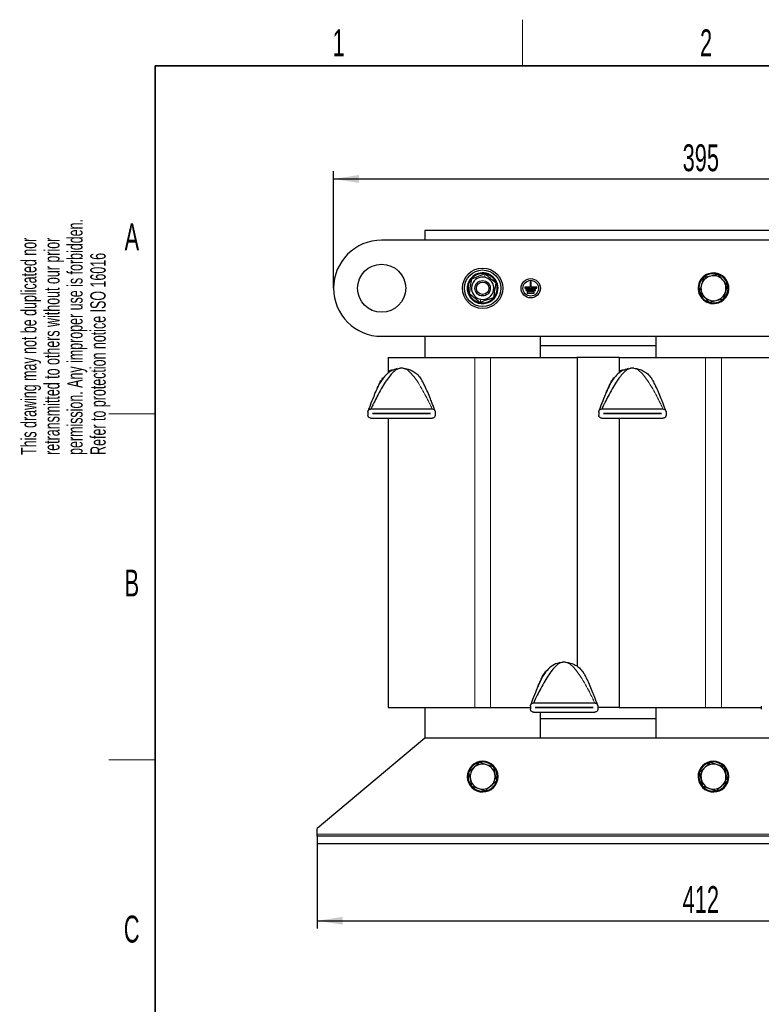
# Model space of a CAD drawing. Header units: millimetres. Extents: x 5 to 418, y 2 to 292.
# Tile 5 of 17: x 8 to 105, y 160 to 288. Entities that reach past the tile are written whole.
import ezdxf

# ---------------------------------------------------------------- set-up
doc = ezdxf.new("R2010")
doc.units = ezdxf.units.MM
doc.layers.add('SLD-0', color=7, linetype='Continuous')
doc.styles.add('SLDTEXTSTYLE0', font='TXT', dxfattribs={"width": 0.605})
doc.dimstyles.new('SLDDIMSTYLE0', dxfattribs={"dimtxt": 3.5, "dimasz": 3.302, "dimexe": 0, "dimexo": 0.0625, "dimgap": 0.875, "dimtad": 1, "dimlfac": 4, "dimrnd": 1e-09, "dimzin": 12, "dimdsep": 46, "dimtxsty": 'SLDTEXTSTYLE0', "dimsah": 1, "dimcen": 0.09, "dimadec": 0, "dimazin": 3, "dimtfac": 1, "dimtofl": 0, "dimtmove": 0, "dimatfit": 3, "dimfxl": 1, "dimfrac": 2, "dimtolj": 1, "dimtzin": 12, "dimarcsym": 0})

# ---------------------------------------------------------------- blocks, each defined once
blk = doc.blocks.new('_D')
at = {"layer": 'SLD-0'}
for p, q in [((47.07, 181.33), (47.07, 170.33)), ((150.07, 181.33), (150.07, 170.33)), ((47.07, 171.33), (150.07, 171.33))]:
    blk.add_line(p, q, dxfattribs=at)
for points in [[(47.07, 171.33), (50.37, 170.82), (50.37, 171.84)], [(150.07, 171.33), (146.76, 171.84), (146.76, 170.82)]]:
    blk.add_solid(points, dxfattribs=at)
at = {"layer": 'SLD-0', "insert": (94.56, 175.84), "char_height": 3.5, "attachment_point": 1, "style": 'SLDTEXTSTYLE0'}
blk.add_mtext('412', dxfattribs=at)
blk = doc.blocks.new('_D_2')
at = {"layer": 'SLD-0'}
for p, q in [((49.19, 253.58), (49.19, 268.79)), ((49.19, 267.79), (147.94, 267.79)), ((147.94, 253.58), (147.94, 268.79))]:
    blk.add_line(p, q, dxfattribs=at)
for points in [[(49.19, 267.79), (52.49, 267.28), (52.49, 268.3)], [(147.94, 267.79), (144.64, 268.3), (144.64, 267.28)]]:
    blk.add_solid(points, dxfattribs=at)
at = {"layer": 'SLD-0', "insert": (94.56, 272.3), "char_height": 3.5, "attachment_point": 1, "style": 'SLDTEXTSTYLE0'}
blk.add_mtext('395', dxfattribs=at)

msp = doc.modelspace()

# ---------------------------------------------------------------- linework, layer by layer
at = {"color": 7, "linetype": 'Continuous', "lineweight": 25}
for p, q in [((136.0663, 261.0773), (61.0663, 261.0773)), ((61.0663, 261.0773), (61.0663, 259.8273)), ((141.6913, 259.8273), (55.4413, 259.8273)), ((98.2085, 255.1624), (97.2933, 254.9558)), ((99.1236, 255.369), (98.2085, 255.1624)), ((99.1236, 255.369), (99.7601, 254.6797)), ((74.7381, 253.7335), (74.035, 253.7335)), ((74.035, 253.7335), (74.035, 253.5773)), ((74.035, 253.5773), (75.5975, 253.5773)), ((74.8944, 254.3585), (74.7381, 254.3585)), ((74.7381, 254.3585), (74.7381, 253.7335)), ((74.8944, 253.7335), (74.8944, 254.3585)), ((75.5975, 253.7335), (74.8944, 253.7335)), ((75.5975, 253.5773), (75.5975, 253.7335)), ((99.7601, 254.6797), (100.3966, 253.9904)), ((75.4413, 253.421), (74.1913, 253.421)), ((74.1913, 253.421), (74.1913, 253.2648)), ((74.1913, 253.2648), (75.4413, 253.2648)), ((75.285, 253.1085), (74.3475, 253.1085)), ((74.3475, 253.1085), (74.3475, 252.9523)), ((74.3475, 252.9523), (75.285, 252.9523)), ((75.285, 252.9523), (75.285, 253.1085)), ((75.4413, 253.2648), (75.4413, 253.421)), ((97.3724, 252.4748), (96.7359, 253.1641)), ((98.0089, 251.7856), (97.3724, 252.4748)), ((98.0089, 251.7856), (98.9241, 251.9922)), ((98.9241, 251.9922), (99.8392, 252.1987)), ((55.4413, 247.3273), (141.6913, 247.3273)), ((61.0663, 247.3273), (61.0663, 244.5773)), ((76.0663, 244.5773), (76.0663, 247.3273)), ((91.0663, 247.3273), (91.0663, 244.5773)), ((91.0663, 246.0773), (76.0663, 246.0773)), ((56.2913, 244.5773), (56.2913, 242.5158)), ((56.2913, 244.5773), (67.5413, 244.5773)), ((67.5413, 244.5773), (69.5913, 244.5773)), ((69.5913, 244.5773), (80.8082, 244.5773)), ((86.3244, 244.5773), (80.8082, 244.5773)), ((80.8413, 244.5773), (80.8413, 204.418)), ((86.2913, 244.5773), (86.2913, 242.5158)), ((86.3244, 244.5773), (97.5413, 244.5773)), ((97.5413, 244.5773), (99.5913, 244.5773)), ((99.5913, 244.5773), (110.8082, 244.5773)), ((56.9407, 242.9308), (56.7263, 242.9308)), ((57.4474, 243.1058), (57.8429, 243.1749)), ((86.9407, 242.9308), (86.7263, 242.9308)), ((87.4474, 243.1058), (87.8429, 243.1749)), ((55.5117, 241.8092), (55.6042, 241.9441)), ((60.4583, 241.9441), (60.5509, 241.8092)), ((85.5117, 241.8092), (85.6042, 241.9441)), ((90.4583, 241.9441), (90.5509, 241.8092)), ((53.6563, 237.4808), (53.6563, 237.0808)), ((54.0563, 237.8808), (62.0063, 237.8808)), ((54.2563, 237.2795), (54.2563, 237.282)), ((54.2563, 237.282), (61.8063, 237.282)), ((61.8063, 237.2795), (54.2563, 237.2795)), ((61.8063, 237.282), (61.8063, 237.2795)), ((62.4063, 237.4808), (62.4063, 237.0808)), ((83.6563, 237.4808), (83.6563, 237.0808)), ((84.0563, 237.8808), (92.0063, 237.8808)), ((84.2563, 237.2795), (84.2563, 237.282)), ((84.2563, 237.282), (91.8063, 237.282)), ((91.8063, 237.2795), (84.2563, 237.2795)), ((91.8063, 237.282), (91.8063, 237.2795)), ((92.4063, 237.4808), (92.4063, 237.0808)), ((54.0563, 236.6808), (62.0063, 236.6808)), ((56.2913, 236.6808), (56.2913, 199.0773)), ((84.0563, 236.6808), (92.0063, 236.6808)), ((86.2913, 236.6808), (86.2913, 199.0773)), ((78.5724, 204.8826), (78.9679, 204.9516)), ((76.6367, 203.5859), (76.7292, 203.7209)), ((81.5833, 203.7209), (81.6759, 203.5859)), ((56.2913, 199.0773), (67.5413, 199.0773)), ((61.0663, 199.0773), (61.0663, 195.0773)), ((67.5413, 199.0773), (69.5913, 199.0773)), ((69.5913, 199.0773), (74.7813, 199.0773)), ((74.7813, 199.2575), (74.7813, 198.8575)), ((75.1813, 199.6575), (83.1313, 199.6575)), ((75.1813, 198.4575), (83.1313, 198.4575)), ((75.3813, 199.0563), (75.3813, 199.0588)), ((75.3813, 199.0588), (82.9313, 199.0588)), ((82.9313, 199.0563), (75.3813, 199.0563)), ((76.0663, 195.0773), (76.0663, 198.4575)), ((82.9313, 199.0588), (82.9313, 199.0563)), ((83.5313, 199.2575), (83.5313, 198.8575)), ((86.3244, 199.0773), (83.5313, 199.0773)), ((86.3244, 199.0773), (97.5413, 199.0773)), ((91.0663, 199.0773), (91.0663, 195.0773)), ((97.5413, 199.0773), (99.5913, 199.0773)), ((99.5913, 199.0773), (104.7813, 199.0773)), ((104.7813, 199.2575), (104.7813, 198.8575)), ((91.0663, 197.5773), (76.0663, 197.5773)), ((61.0663, 195.0773), (47.0663, 183.3273)), ((136.0663, 195.0773), (61.0663, 195.0773)), ((69.0739, 191.6209), (68.1826, 191.914)), ((69.9651, 191.3279), (69.0739, 191.6209)), ((69.9651, 191.3279), (70.1569, 190.4095)), ((99.0739, 191.6209), (98.1826, 191.914)), ((99.9651, 191.3279), (99.0739, 191.6209)), ((99.9651, 191.3279), (100.1569, 190.4095)), ((66.9756, 189.745), (66.7838, 190.6634)), ((67.1674, 188.8267), (66.9756, 189.745)), ((70.1569, 190.4095), (70.3488, 189.4911)), ((96.9756, 189.745), (96.7838, 190.6634)), ((97.1674, 188.8267), (96.9756, 189.745)), ((100.1569, 190.4095), (100.3488, 189.4911)), ((67.1674, 188.8267), (68.0586, 188.5336)), ((68.0586, 188.5336), (68.9499, 188.2405)), ((97.1674, 188.8267), (98.0586, 188.5336)), ((98.0586, 188.5336), (98.9499, 188.2405)), ((47.0663, 182.5773), (47.0663, 183.3273)), ((47.0663, 182.3273), (47.0663, 182.5773)), ((150.0663, 182.3273), (47.0663, 182.3273)), ((47.0663, 182.3273), (47.0663, 181.3273)), ((150.0663, 181.3273), (47.0663, 181.3273))]:
    msp.add_line(p, q, dxfattribs=at)
at = {"color": 7, "linetype": 'Continuous', "lineweight": 18}
for p, q in [((68.8047, 255.0075), (68.8748, 255.4281)), ((97.9346, 255.3692), (97.9013, 255.4635)), ((66.8915, 254.4746), (66.8034, 254.5219)), ((70.241, 252.6799), (70.3291, 252.6327)), ((68.3278, 252.147), (68.2577, 251.7264)), ((99.198, 251.7854), (99.2312, 251.691)), ((67.5413, 244.5773), (67.5413, 199.0773)), ((69.5913, 244.5773), (69.5913, 199.0773)), ((97.5413, 244.5773), (97.5413, 199.0773)), ((99.5913, 244.5773), (99.5913, 199.0773)), ((55.4161, 241.6425), (55.6042, 241.9441)), ((60.6018, 241.714), (60.4583, 241.9441)), ((85.4161, 241.6425), (85.6042, 241.9441)), ((90.6018, 241.714), (90.4583, 241.9441)), ((76.5411, 203.4192), (76.7292, 203.7209)), ((81.7268, 203.4908), (81.5833, 203.7209)), ((69.2784, 191.8388), (69.3159, 191.9315)), ((99.2784, 191.8388), (99.3159, 191.9315)), ((67.8541, 188.3158), (67.8166, 188.2231)), ((97.8541, 188.3158), (97.8166, 188.2231)), ((150.0663, 182.5773), (47.0663, 182.5773))]:
    msp.add_line(p, q, dxfattribs=at)
at = {"color": 7, "linetype": 'Continuous', "lineweight": 25}
for centre, radius in [((55.4413, 253.5773), 3.125), ((68.5663, 253.5773), 2.625), ((68.5663, 253.5773), 2.375), ((74.8163, 253.5773), 1.25), ((68.5663, 253.5773), 1), ((68.5663, 253.5773), 0.8083), ((74.8163, 253.5773), 1.0156)]:
    msp.add_circle(centre, radius, dxfattribs=at)
for centre, radius, start, end in [((55.4413, 253.5773), 6.25, 90, 270), ((68.5663, 253.5773), 2, 331.816323, 151.816323), ((68.5663, 253.5773), 1.9, 331.816323, 151.816323), ((68.5663, 253.5773), 1.45, 110.535124, 260.535124), ((68.5663, 253.5773), 1.45, 80.535124, 110.535124), ((68.5663, 253.5773), 1.45, 260.535124, 80.535124), ((98.5663, 253.5773), 2, 109.419287, 289.419287), ((98.5663, 253.5773), 1.9, 109.419287, 289.419287), ((98.5663, 253.5773), 1.625, 102.720018, 162.720018), ((98.5663, 253.5773), 2, 289.419287, 109.419287), ((98.5663, 253.5773), 1.9, 289.419287, 109.419287), ((98.5663, 253.5773), 1.625, 42.720018, 102.720018), ((68.5663, 253.5773), 2, 151.816323, 331.816323), ((68.5663, 253.5773), 1.9, 151.816323, 331.816323), ((98.5663, 253.5773), 1.625, 162.720018, 222.720018), ((98.5663, 253.5773), 1.625, 342.720018, 42.720018), ((98.5663, 253.5773), 1.625, 222.720018, 282.720018), ((98.5663, 253.5773), 1.625, 282.720018, 342.720018), ((58.0313, 240.1808), 3, 86.4, 93.6), ((88.0313, 240.1808), 3, 86.4, 93.6), ((79.1563, 201.9575), 3, 86.4, 93.6), ((68.5663, 190.0773), 2, 67.986433, 247.986433), ((98.5663, 190.0773), 2, 67.986433, 247.986433), ((68.5663, 190.0773), 1.9, 67.986433, 247.986433), ((68.5663, 190.0773), 1.625, 131.797093, 191.797093), ((68.5663, 190.0773), 1.625, 71.797093, 131.797093), ((68.5663, 190.0773), 2, 247.986433, 67.986433), ((68.5663, 190.0773), 1.9, 247.986433, 67.986433), ((68.5663, 190.0773), 1.625, 11.797093, 71.797093), ((98.5663, 190.0773), 1.9, 67.986433, 247.986433), ((98.5663, 190.0773), 1.625, 131.797093, 191.797093), ((98.5663, 190.0773), 1.625, 71.797093, 131.797093), ((98.5663, 190.0773), 2, 247.986433, 67.986433), ((98.5663, 190.0773), 1.9, 247.986433, 67.986433), ((98.5663, 190.0773), 1.625, 11.797093, 71.797093), ((68.5663, 190.0773), 1.625, 191.797093, 251.797093), ((68.5663, 190.0773), 1.625, 311.797093, 11.797093), ((98.5663, 190.0773), 1.625, 191.797093, 251.797093), ((98.5663, 190.0773), 1.625, 311.797093, 11.797093), ((68.5663, 190.0773), 1.625, 251.797093, 311.797093), ((98.5663, 190.0773), 1.625, 251.797093, 311.797093)]:
    msp.add_arc(centre, radius, start, end, dxfattribs=at)
for centre in [(56.7263, 242.5545), (86.7263, 242.5545)]:
    msp.add_ellipse(centre, major_axis=(0, -0.3763), ratio=0.99660658, start_param=3.14159265, end_param=4.71238898, dxfattribs=at)
for points, knots in [([(68.8748, 255.4281), (68.5815, 255.3182), (67.9957, 255.0988), (67.41, 254.8794), (67.1177, 254.7699)], [0, 0, 0, 0, 0.50087292, 1, 1, 1, 1]), ([(70.3234, 254.2355), (70.082, 254.4342), (69.5991, 254.8318), (69.1163, 255.2293), (68.8748, 255.4281)], [0, 0, 0, 0, 0.4999949, 1, 1, 1, 1]), ([(97.2933, 254.9558), (97.2904, 254.9465), (97.1985, 254.6512), (97.1051, 254.3509), (97.0146, 254.06)], [0, 0, 0, 0, 0.03148504, 1, 1, 1, 1]), ([(67.1177, 254.7699), (67.0662, 254.4614), (66.9634, 253.8445), (66.8605, 253.2275), (66.8091, 252.9191)], [0, 0, 0, 0, 0.4999949, 1, 1, 1, 1]), ([(70.0149, 252.3846), (70.0663, 252.6931), (70.1691, 253.31), (70.272, 253.927), (70.3234, 254.2355)], [0, 0, 0, 0, 0.4999949, 1, 1, 1, 1]), ([(97.0146, 254.06), (96.9441, 253.8331), (96.8506, 253.5326), (96.7585, 253.2367), (96.7359, 253.1641)], [0, 0, 0, 0, 0.75467667, 1, 1, 1, 1]), ([(100.3966, 253.9904), (100.3937, 253.9811), (100.3019, 253.6859), (100.2084, 253.3855), (100.1179, 253.0946)], [0, 0, 0, 0, 0.03148504, 1, 1, 1, 1]), ([(66.8091, 252.9191), (67.0505, 252.7203), (67.5334, 252.3227), (68.0163, 251.9252), (68.2577, 251.7264)], [0, 0, 0, 0, 0.4999949, 1, 1, 1, 1]), ([(70.0149, 252.3846), (69.7215, 252.2747), (69.1358, 252.0553), (68.5501, 251.8359), (68.2577, 251.7264)], [0, 0, 0, 0, 0.500872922, 1, 1, 1, 1]), ([(100.1179, 253.0946), (100.0474, 252.8678), (99.9539, 252.5672), (99.8618, 252.2713), (99.8392, 252.1987)], [0, 0, 0, 0, 0.75467667, 1, 1, 1, 1]), ([(57.467, 243.1272), (57.2273, 243.0523), (56.6822, 242.8821), (55.9624, 242.3228), (55.4226, 241.6503), (54.9015, 240.6872), (54.4601, 239.646), (54.0205, 238.5408), (53.79, 237.9205), (53.706, 237.6888), (53.6827, 237.6239), (53.6763, 237.606), (53.6758, 237.6048), (53.6757, 237.6043)], [0, 0, 0, 0, 0.09911275, 0.22530092, 0.33930829, 0.42856812, 0.67764561, 0.87076382, 0.95407218, 0.98328288, 0.99339802, 0.99727923, 1, 1, 1, 1]), ([(57.8429, 243.1749), (57.6947, 243.1358), (57.3693, 243.05), (56.9145, 242.6434), (56.4175, 242.0787), (55.903, 241.3442), (55.3707, 240.4727), (54.8817, 239.5804), (54.5185, 238.862), (54.2885, 238.3842), (54.1693, 238.1299), (54.0962, 237.9699), (54.0649, 237.9001), (54.0572, 237.8829), (54.0566, 237.8815), (54.0563, 237.8808)], [0, 0, 0, 0, 0.078492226, 0.172267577, 0.280516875, 0.420810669, 0.566033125, 0.72393546, 0.859088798, 0.913146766, 0.955582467, 0.984639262, 0.994732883, 0.99759802, 1, 1, 1, 1]), ([(87.467, 243.1272), (87.2273, 243.0523), (86.6822, 242.8821), (85.9624, 242.3228), (85.4226, 241.6503), (84.9015, 240.6872), (84.4601, 239.646), (84.0205, 238.5408), (83.79, 237.9205), (83.706, 237.6888), (83.6827, 237.6239), (83.6763, 237.606), (83.6758, 237.6048), (83.6757, 237.6043)], [0, 0, 0, 0, 0.09911275, 0.22530092, 0.33930829, 0.42856812, 0.67764561, 0.87076382, 0.95407218, 0.98328288, 0.99339802, 0.99727923, 1, 1, 1, 1]), ([(87.8429, 243.1749), (87.6947, 243.1358), (87.3693, 243.05), (86.9145, 242.6434), (86.4175, 242.0787), (85.903, 241.3442), (85.3707, 240.4727), (84.8817, 239.5804), (84.5185, 238.862), (84.2885, 238.3842), (84.1693, 238.1299), (84.0962, 237.9699), (84.0649, 237.9001), (84.0572, 237.8829), (84.0566, 237.8815), (84.0563, 237.8808)], [0, 0, 0, 0, 0.078492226, 0.172267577, 0.280516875, 0.420810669, 0.566033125, 0.72393546, 0.859088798, 0.913146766, 0.955582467, 0.984639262, 0.994732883, 0.99759802, 1, 1, 1, 1]), ([(54.5657, 239.8567), (54.6333, 240.0196), (54.7896, 240.3957), (55.048, 240.9518), (55.2571, 241.3918), (55.3908, 241.6025), (55.4161, 241.6425)], [0, 0, 0, 0, 0.26584395, 0.61392439, 0.92668876, 1, 1, 1, 1]), ([(61.0077, 240.9639), (61.0063, 240.9669), (60.9189, 241.1583), (60.7914, 241.4166), (60.6423, 241.6504), (60.6018, 241.714)], [0, 0, 0, 0, 0.0114036, 0.73125674, 1, 1, 1, 1]), ([(62.3867, 237.604), (62.3867, 237.6042), (62.3865, 237.6046), (62.3834, 237.6134), (62.3649, 237.665), (62.3067, 237.8261), (62.1897, 238.1434), (62.0115, 238.6146), (61.7508, 239.2818), (61.4286, 240.0516), (61.1717, 240.6472), (61.0229, 240.9345), (61.0077, 240.9639)], [0, 0, 0, 0, 0.00313109, 0.007689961, 0.019068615, 0.073391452, 0.156328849, 0.30231722, 0.476031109, 0.726952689, 0.97211802, 1, 1, 1, 1]), ([(84.5657, 239.8567), (84.6333, 240.0196), (84.7896, 240.3957), (85.048, 240.9518), (85.2571, 241.3918), (85.3908, 241.6025), (85.4161, 241.6425)], [0, 0, 0, 0, 0.26584395, 0.61392439, 0.92668876, 1, 1, 1, 1]), ([(91.0077, 240.9639), (91.0063, 240.9669), (90.9189, 241.1583), (90.7914, 241.4166), (90.6423, 241.6504), (90.6018, 241.714)], [0, 0, 0, 0, 0.0114036, 0.73125674, 1, 1, 1, 1]), ([(92.3867, 237.604), (92.3867, 237.6042), (92.3865, 237.6046), (92.3834, 237.6134), (92.3649, 237.665), (92.3067, 237.8261), (92.1897, 238.1434), (92.0115, 238.6146), (91.7508, 239.2818), (91.4286, 240.0516), (91.1717, 240.6472), (91.0229, 240.9345), (91.0077, 240.9639)], [0, 0, 0, 0, 0.00313109, 0.00768996, 0.01906861, 0.07339145, 0.15632885, 0.30231722, 0.47603111, 0.72695269, 0.97211802, 1, 1, 1, 1]), ([(53.6563, 237.4808), (53.6592, 237.5169), (53.665, 237.589), (53.7126, 237.696), (53.7982, 237.7978), (53.9197, 237.868), (54.0139, 237.8768), (54.0563, 237.8808)], [0, 0, 0, 0, 0.14668075, 0.29263996, 0.49969317, 0.77478815, 1, 1, 1, 1]), ([(54.0563, 236.6808), (54.0045, 236.6866), (53.8948, 236.699), (53.7685, 236.7891), (53.6918, 236.9043), (53.6604, 236.9996), (53.6574, 237.0581), (53.6563, 237.0808)], [0, 0, 0, 0, 0.27509591, 0.58364416, 0.76154144, 0.90764325, 1, 1, 1, 1]), ([(62.0063, 237.8808), (62.058, 237.8749), (62.1677, 237.8625), (62.2941, 237.7725), (62.3708, 237.6573), (62.4021, 237.562), (62.4051, 237.5035), (62.4063, 237.4808)], [0, 0, 0, 0, 0.27509591, 0.58364416, 0.76154144, 0.90764325, 1, 1, 1, 1]), ([(62.4063, 237.0808), (62.4033, 237.0446), (62.3975, 236.9725), (62.3499, 236.8656), (62.2643, 236.7638), (62.1429, 236.6936), (62.0487, 236.6848), (62.0063, 236.6808)], [0, 0, 0, 0, 0.14668075, 0.29263996, 0.49969317, 0.77478815, 1, 1, 1, 1]), ([(83.6563, 237.4808), (83.6592, 237.5169), (83.665, 237.589), (83.7126, 237.696), (83.7982, 237.7978), (83.9197, 237.868), (84.0139, 237.8768), (84.0563, 237.8808)], [0, 0, 0, 0, 0.14668075, 0.29263996, 0.49969317, 0.77478815, 1, 1, 1, 1]), ([(84.0563, 236.6808), (84.0045, 236.6866), (83.8948, 236.699), (83.7685, 236.7891), (83.6918, 236.9043), (83.6604, 236.9996), (83.6574, 237.0581), (83.6563, 237.0808)], [0, 0, 0, 0, 0.27509591, 0.58364416, 0.76154144, 0.90764325, 1, 1, 1, 1]), ([(92.0063, 237.8808), (92.058, 237.8749), (92.1677, 237.8625), (92.2941, 237.7725), (92.3708, 237.6573), (92.4021, 237.562), (92.4051, 237.5035), (92.4063, 237.4808)], [0, 0, 0, 0, 0.27509591, 0.58364416, 0.76154144, 0.90764325, 1, 1, 1, 1]), ([(92.4063, 237.0808), (92.4033, 237.0446), (92.3975, 236.9725), (92.3499, 236.8656), (92.2643, 236.7638), (92.1429, 236.6936), (92.0487, 236.6848), (92.0063, 236.6808)], [0, 0, 0, 0, 0.14668075, 0.29263996, 0.49969317, 0.77478815, 1, 1, 1, 1]), ([(78.592, 204.9039), (78.3523, 204.8291), (77.8072, 204.6589), (77.0874, 204.0996), (76.5476, 203.4271), (76.0265, 202.464), (75.5851, 201.4228), (75.1455, 200.3176), (74.915, 199.6972), (74.831, 199.4656), (74.8077, 199.4006), (74.8013, 199.3827), (74.8008, 199.3815), (74.8007, 199.3811)], [0, 0, 0, 0, 0.09911275, 0.22530092, 0.33930829, 0.42856812, 0.67764561, 0.87076382, 0.95407218, 0.98328288, 0.99339802, 0.99727923, 1, 1, 1, 1]), ([(78.9679, 204.9516), (78.8197, 204.9125), (78.4943, 204.8268), (78.0395, 204.4201), (77.5425, 203.8554), (77.028, 203.121), (76.4957, 202.2495), (76.0067, 201.3571), (75.6435, 200.6387), (75.4135, 200.1609), (75.2943, 199.9066), (75.2212, 199.7467), (75.1899, 199.6769), (75.1822, 199.6597), (75.1816, 199.6582), (75.1813, 199.6575)], [0, 0, 0, 0, 0.07849223, 0.17226758, 0.28051688, 0.42081067, 0.56603313, 0.72393546, 0.8590888, 0.91314677, 0.95558247, 0.98463926, 0.99473288, 0.99759802, 1, 1, 1, 1]), ([(75.6907, 201.6335), (75.7583, 201.7963), (75.9146, 202.1724), (76.173, 202.7285), (76.3821, 203.1686), (76.5158, 203.3792), (76.5411, 203.4192)], [0, 0, 0, 0, 0.26584395, 0.61392439, 0.92668876, 1, 1, 1, 1]), ([(82.1327, 202.7406), (82.1313, 202.7436), (82.0439, 202.935), (81.9164, 203.1934), (81.7673, 203.4272), (81.7268, 203.4908)], [0, 0, 0, 0, 0.0114036, 0.73125674, 1, 1, 1, 1]), ([(83.5117, 199.3808), (83.5117, 199.3809), (83.5115, 199.3813), (83.5084, 199.3901), (83.4899, 199.4417), (83.4317, 199.6028), (83.3147, 199.9201), (83.1365, 200.3914), (82.8758, 201.0586), (82.5536, 201.8283), (82.2967, 202.4239), (82.1479, 202.7113), (82.1327, 202.7406)], [0, 0, 0, 0, 0.00313109, 0.00768996, 0.01906861, 0.07339145, 0.15632885, 0.30231722, 0.47603111, 0.72695269, 0.97211802, 1, 1, 1, 1]), ([(74.7813, 199.2575), (74.7842, 199.2937), (74.79, 199.3658), (74.8376, 199.4727), (74.9232, 199.5745), (75.0447, 199.6447), (75.1389, 199.6536), (75.1813, 199.6575)], [0, 0, 0, 0, 0.14668075, 0.29263996, 0.49969317, 0.77478815, 1, 1, 1, 1]), ([(75.1813, 198.4575), (75.1295, 198.4634), (75.0198, 198.4758), (74.8935, 198.5659), (74.8168, 198.681), (74.7854, 198.7763), (74.7824, 198.8349), (74.7813, 198.8575)], [0, 0, 0, 0, 0.27509591, 0.58364416, 0.76154144, 0.90764325, 1, 1, 1, 1]), ([(83.1313, 199.6575), (83.183, 199.6517), (83.2927, 199.6393), (83.4191, 199.5492), (83.4958, 199.434), (83.5271, 199.3388), (83.5301, 199.2802), (83.5313, 199.2575)], [0, 0, 0, 0, 0.27509591, 0.58364416, 0.76154144, 0.90764325, 1, 1, 1, 1]), ([(83.5313, 198.8575), (83.5283, 198.8214), (83.5225, 198.7493), (83.4749, 198.6423), (83.3893, 198.5406), (83.2679, 198.4703), (83.1737, 198.4615), (83.1313, 198.4575)], [0, 0, 0, 0, 0.14668075, 0.29263996, 0.49969317, 0.77478815, 1, 1, 1, 1]), ([(67.4832, 191.2887), (67.3061, 191.1304), (67.0715, 190.9206), (66.8405, 190.7141), (66.7838, 190.6634)], [0, 0, 0, 0, 0.75467667, 1, 1, 1, 1]), ([(68.1826, 191.914), (68.1754, 191.9075), (67.9449, 191.7014), (67.7103, 191.4918), (67.4832, 191.2887)], [0, 0, 0, 0, 0.03148504, 1, 1, 1, 1]), ([(97.4832, 191.2887), (97.3061, 191.1304), (97.0715, 190.9206), (96.8405, 190.7141), (96.7838, 190.6634)], [0, 0, 0, 0, 0.75467667, 1, 1, 1, 1]), ([(98.1826, 191.914), (98.1754, 191.9075), (97.9449, 191.7014), (97.7103, 191.4918), (97.4832, 191.2887)], [0, 0, 0, 0, 0.031485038, 1, 1, 1, 1]), ([(70.3488, 189.4911), (70.3415, 189.4846), (70.111, 189.2785), (69.8764, 189.0689), (69.6493, 188.8658)], [0, 0, 0, 0, 0.031485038, 1, 1, 1, 1]), ([(100.3488, 189.4911), (100.3415, 189.4846), (100.111, 189.2785), (99.8764, 189.0689), (99.6493, 188.8658)], [0, 0, 0, 0, 0.03148504, 1, 1, 1, 1]), ([(69.6493, 188.8658), (69.4722, 188.7075), (69.2376, 188.4977), (69.0066, 188.2912), (68.9499, 188.2405)], [0, 0, 0, 0, 0.75467667, 1, 1, 1, 1]), ([(99.6493, 188.8658), (99.4722, 188.7075), (99.2376, 188.4977), (99.0066, 188.2912), (98.9499, 188.2405)], [0, 0, 0, 0, 0.75467667, 1, 1, 1, 1])]:
    msp.add_open_spline(points, degree=3, knots=knots, dxfattribs=at)
for points in [[(58.2196, 243.1749), (58.4383, 243.1472), (58.8758, 243.0917), (59.4867, 242.8282), (60.0365, 242.4536), (60.3177, 242.114), (60.4583, 241.9441)], [(88.2196, 243.1749), (88.4383, 243.1472), (88.8758, 243.0917), (89.4867, 242.8282), (90.0365, 242.4536), (90.3177, 242.114), (90.4583, 241.9441)], [(79.3446, 204.9516), (79.5633, 204.9239), (80.0008, 204.8685), (80.6117, 204.605), (81.1615, 204.2303), (81.4427, 203.8907), (81.5833, 203.7209)]]:
    msp.add_open_spline(points, degree=3, dxfattribs=at)
at = {"color": 7, "linetype": 'Continuous', "lineweight": 18}
for points, knots in [([(62.0063, 237.8808), (62.0058, 237.8819), (62.0046, 237.8845), (61.9956, 237.9048), (61.965, 237.9727), (61.893, 238.1303), (61.7741, 238.384), (61.544, 238.8621), (61.1809, 239.5803), (60.6481, 240.5525), (60.0252, 241.5587), (59.434, 242.3495), (58.938, 242.8328), (58.5815, 243.0959), (58.3345, 243.1498), (58.2196, 243.1749)], [0, 0, 0, 0, 0.00312167, 0.007063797, 0.015364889, 0.044416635, 0.086844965, 0.140893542, 0.2760234, 0.433898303, 0.618239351, 0.790341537, 0.869661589, 0.939392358, 1, 1, 1, 1]), ([(92.0063, 237.8808), (92.0058, 237.8819), (92.0046, 237.8845), (91.9956, 237.9048), (91.965, 237.9727), (91.893, 238.1303), (91.7741, 238.384), (91.544, 238.8621), (91.1809, 239.5803), (90.6481, 240.5525), (90.0252, 241.5587), (89.434, 242.3495), (88.938, 242.8328), (88.5815, 243.0959), (88.3345, 243.1498), (88.2196, 243.1749)], [0, 0, 0, 0, 0.00312167, 0.0070638, 0.01536489, 0.04441664, 0.08684496, 0.14089354, 0.2760234, 0.4338983, 0.61823935, 0.79034154, 0.86966159, 0.93939236, 1, 1, 1, 1]), ([(83.1313, 199.6575), (83.1308, 199.6587), (83.1296, 199.6612), (83.1206, 199.6816), (83.09, 199.7495), (83.018, 199.9071), (82.8991, 200.1608), (82.669, 200.6389), (82.3059, 201.357), (81.7731, 202.3292), (81.1502, 203.3355), (80.559, 204.1262), (80.063, 204.6095), (79.7065, 204.8726), (79.4595, 204.9265), (79.3446, 204.9516)], [0, 0, 0, 0, 0.00312167, 0.007063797, 0.015364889, 0.044416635, 0.086844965, 0.140893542, 0.2760234, 0.433898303, 0.618239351, 0.790341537, 0.869661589, 0.939392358, 1, 1, 1, 1])]:
    msp.add_open_spline(points, degree=3, knots=knots, dxfattribs=at)
at = {"layer": 'SLD-0', "lineweight": 18}
for p, q in [((73.75, 282.5), (73.75, 288.5)), ((20, 237.25), (26, 237.25)), ((20, 192.25), (26, 192.25))]:
    msp.add_line(p, q, dxfattribs=at)
at = {"layer": 'SLD-0', "lineweight": 35}
for p, q in [((408, 282.5), (26, 282.5)), ((26, 282.5), (26, 12))]:
    msp.add_line(p, q, dxfattribs=at)

# ---------------------------------------------------------------- texts
at = {"layer": 'SLD-0', "char_height": 3.5, "attachment_point": 2, "style": 'SLDTEXTSTYLE0'}
for s, insert in [('1', (49.8527, 287.243)), ('2', (97.6027, 287.243)), ('A', (22.9816, 262.0011)), ('B', (22.9816, 217.0011)), ('C', (22.9597, 172.0011))]:
    msp.add_mtext(s, dxfattribs=dict(at, insert=insert))
at = {"layer": 'SLD-0', "char_height": 2, "attachment_point": 1, "rotation": 90, "style": 'SLDTEXTSTYLE0'}
for s, insert in [('permission. Any improper use is forbidden.', (14.5783, 231.9088)), ('retransmitted to others without our prior', (11.5783, 231.9088)), ('This drawing may not be duplicated nor', (8.5783, 231.9088)), ('Refer to protection notice ISO 16016', (17.5783, 231.9088))]:
    msp.add_mtext(s, dxfattribs=dict(at, insert=insert))

# ---------------------------------------------------------------- dimensions: what is measured, and where the dimension line sits
at = {"layer": 'SLD-0'}
for base, p1, p2, picture, middle in [((147.9413, 267.7891), (49.1913, 253.5773), (147.9413, 253.5773), '_D_2', (98.5663, 267.7891)), ((150.0663, 171.3273), (47.0663, 181.3273), (150.0663, 181.3273), '_D', (98.5663, 171.3273))]:
    dim = msp.add_linear_dim(base=base, p1=p1, p2=p2, dimstyle='SLDDIMSTYLE0', dxfattribs=at)
    dim.commit()
    dim.dimension.update_dxf_attribs({"geometry": picture, "text_midpoint": middle, "dimtype": 160})

doc.saveas('drawing.dxf')
